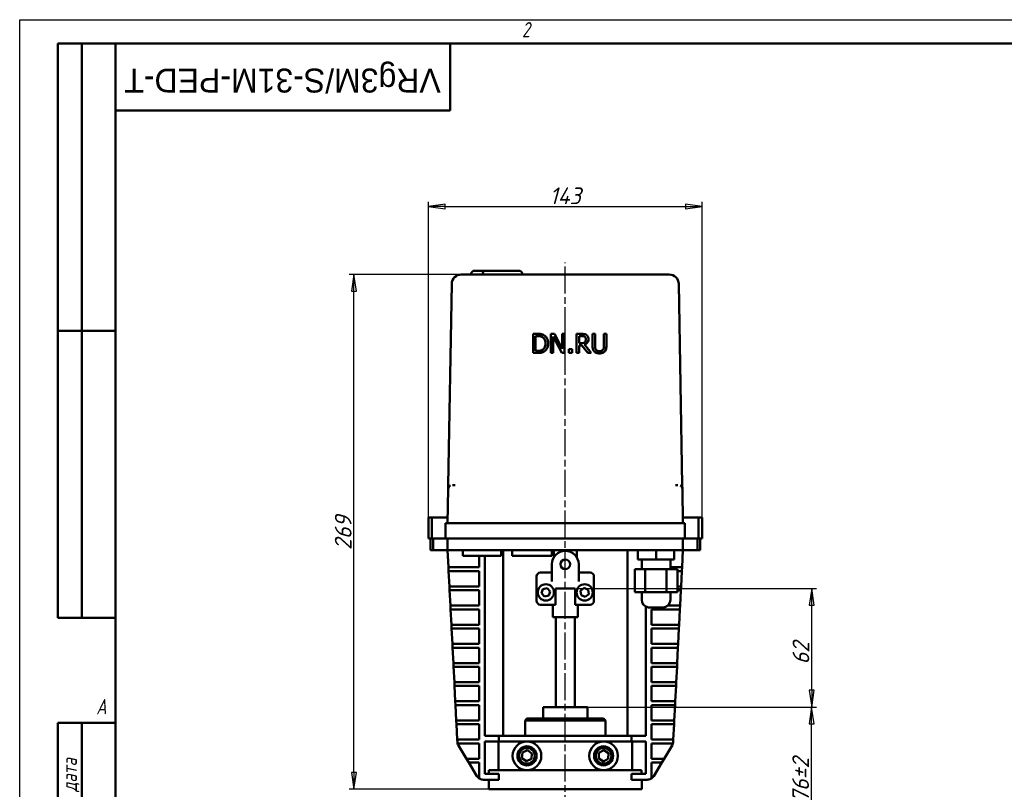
# Model space of a CAD drawing. Header units: millimetres. Extents: x 0 to 1050, y 0 to 742.
# Tile 2 of 3: x 0 to 514, y 340 to 742. Entities that reach past the tile are written whole.
import ezdxf
from ezdxf.enums import TextEntityAlignment as Align

# ---------------------------------------------------------------- set-up
doc = ezdxf.new("R2018")
doc.units = ezdxf.units.MM
doc.header["$LTSCALE"] = 2.5
doc.linetypes.add('CHAIN', pattern=[0.7087, 0.4724, -0.0591, 0.1181, -0.0591])
for name, color, linetype, lineweight in [('Видимый контур (ГОСТ)', 7, 'Continuous', 50), ('Кромка (ГОСТ)', 7, 'Continuous', 50), ('Линия резьбы (ГОСТ)', 7, 'Continuous', 25), ('Обозначение (ГОСТ)', 7, 'Continuous', 25), ('Осевая линия (ГОСТ)', 7, 'Continuous', 25), ('Размер (ГОСТ)', 7, 'Continuous', 25), ('Эскизная геометрия (ГОСТ)', 7, 'Continuous', 50)]:
    doc.layers.add(name, color=color, linetype=linetype, lineweight=lineweight)
doc.styles.add('Альтернативный текст (ГОСТ)', font='arial.ttf', dxfattribs={"width": 0.8})
doc.styles.add('Обычный текст (ГОСТ)', font='GOST Common Italic.ttf')
doc.styles.add('Стиль текста110', font='GOST Common Italic.ttf', dxfattribs={"width": 0.8})
doc.styles.add('Стиль текста112', font='GOST Common Italic.ttf', dxfattribs={"width": 0.8})
doc.dimstyles.new('Обычный (ГОСТ)', dxfattribs={"dimscale": 2.5, "dimtxt": 3.5, "dimasz": 3.5, "dimexe": 1, "dimexo": 0, "dimgap": 0.5, "dimtad": 1, "dimtxsty": 'Обычный текст (ГОСТ)', "dimblk": 'Filled-1', "dimcen": 0.09, "dimdle": 15, "dimclrd": 256, "dimclre": 256, "dimclrt": 256, "dimazin": 2, "dimtfac": 0.714286, "dimtdec": 3, "dimtmove": 0, "dimatfit": 3, "dimfxl": 1, "dimtolj": 1, "dimlwd": 25, "dimlwe": 25, "dimarcsym": 0})

# ---------------------------------------------------------------- blocks, each defined once
blk = doc.blocks.new('Рамки ГОСТ - Рамка')
at = {"layer": 'Кромка (ГОСТ)', "lineweight": 25}
for p, q in [((0, 0), (0, 297)), ((0, 297), (420, 297))]:
    blk.add_line(p, q, dxfattribs=at)
at = {"layer": 'Кромка (ГОСТ)'}
for p, q in [((415, 292), (20, 292)), ((20, 292), (20, 5))]:
    blk.add_line(p, q, dxfattribs=at)
at = {"layer": 'Кромка (ГОСТ)', "char_height": 3.17, "attachment_point": 1, "style": 'Альтернативный текст (ГОСТ)'}
for s, insert, width in [('\\fGOST Common|b0|i1;{\\H3.1700;2}', (105, 296.5), 5.2328), ('\\fGOST Common|b0|i1;{\\H3.1700;A}', (16, 155), 5.1335)]:
    blk.add_mtext(s, dxfattribs=dict(at, insert=insert, width=width))
blk = doc.blocks.new('ГОСТ - Доп. графы 1')
at = {"layer": 'Эскизная геометрия (ГОСТ)'}
for p, q in [((-12, 0), (-12, 145)), ((-12, 145), (0, 145)), ((-7, 145), (-7, 0)), ((-12, 110), (-7, 110)), ((-7, 110), (0, 110)), ((-12, 85), (-7, 85)), ((-7, 85), (0, 85)), ((-12, 60), (-7, 60)), ((-7, 60), (0, 60)), ((-12, 25), (-7, 25)), ((-7, 25), (0, 25)), ((0, 0), (-12, 0))]:
    blk.add_line(p, q, dxfattribs=at)
at = {"layer": 'Обозначение (ГОСТ)', "char_height": 3.17, "attachment_point": 5, "rotation": 90, "style": 'Альтернативный текст (ГОСТ)'}
for s, insert, width in [('\\fGOST Common|b0|i1;{\\H3.1700;Подп. и дата}', (-9.37, 127.41), 34.7679), ('\\fGOST Common|b0|i1;{\\H3.1700;Подп. и дата}', (-9.5, 42.47), 35.1486), ('\\fGOST Common|b0|i1;{\\H3.1700;Инв. № подл.}', (-9.5, 12.41), 24.9618)]:
    blk.add_mtext(s, dxfattribs=dict(at, insert=insert, width=width))
at = {"layer": 'Обозначение (ГОСТ)', "style": 'Стиль текста112'}
for tag, p in [('Подп._и_дата_2', (-3.53, 127.51)), ('Инв._номер_дубликата', (-3.41, 97.47)), ('Взамен_инв._номера', (-3.46, 72.53)), ('Подп._и_дата_1', (-3.42, 42.35)), ('ИНВЕНТАРНЫЙ_НОМЕР', (-3.33, 12.68))]:
    blk.add_attdef(tag, text='', height=3.17, rotation=90, dxfattribs=at).set_placement(p, align=Align.MIDDLE_CENTER)
blk = doc.blocks.new('ГОСТ - Доп. графы 2')
at = {"layer": 'Эскизная геометрия (ГОСТ)'}
for p, q in [((-12, 0), (-12, 120)), ((-12, 120), (0, 120)), ((-7, 0), (-7, 120)), ((-12, 60), (0, 60)), ((0, 0), (-12, 0))]:
    blk.add_line(p, q, dxfattribs=at)
at = {"layer": 'Обозначение (ГОСТ)', "style": 'Стиль текста112'}
for tag, p in [('Первичная_применяемость', (-3.65, 90.03)), ('Справочный_номер', (-3.55, 30.02))]:
    blk.add_attdef(tag, text='', height=3.17, rotation=90, dxfattribs=at).set_placement(p, align=Align.MIDDLE_CENTER)
blk = doc.blocks.new('ГОСТ - Доп. графы 3')
at = {"layer": 'Эскизная геометрия (ГОСТ)'}
for p, q in [((0, 0), (70, 0)), ((70, 0), (70, -14)), ((70, -14), (0, -14))]:
    blk.add_line(p, q, dxfattribs=at)
at = {"layer": 'Обозначение (ГОСТ)', "style": 'Стиль текста110'}
blk.add_attdef('ОБОЗНАЧЕНИЕ', text='', height=5, rotation=180, dxfattribs=at).set_placement((34.94, -6.97), align=Align.MIDDLE_CENTER)
blk = doc.blocks.new('Filled-1')
at = {"color": 0}
for p, q in [((0, 0), (-1, 0.143)), ((-1, 0.143), (-1, -0.143)), ((-1, 0), (0, 0)), ((-1, -0.143), (0, 0))]:
    blk.add_line(p, q, dxfattribs=at)
at = {"color": 0, "flags": 128}
blk.add_lwpolyline([(-1, -0.143), (0, 0), (-1, 0.143), (-1, -0.143)], dxfattribs=at)
at = {"color": 0}
blk.add_solid([(-1, -0.143), (0, 0), (-1, 0.143), (-1, -0.143)], dxfattribs=at)
blk = doc.blocks.new('*D13')
at = {"layer": 'Defpoints', "color": 0, "linetype": 'Continuous', "transparency": 16777216}
for p in [(295.71, 383.35), (413.82, 383.35), (343.84, 307.35)]:
    blk.add_point(p, dxfattribs=at)
at = {"layer": 'Размер (ГОСТ)', "linetype": 'Continuous', "lineweight": 25, "transparency": 16777216}
for p, q in [((295.71, 383.35), (416.32, 383.35)), ((413.82, 316.1), (413.82, 374.6)), ((343.84, 307.35), (416.32, 307.35))]:
    blk.add_line(p, q, dxfattribs=at)
at = {"layer": 'Размер (ГОСТ)', "linetype": 'Continuous', "lineweight": 25, "transparency": 16777216, "xscale": 8.75, "yscale": 8.75, "zscale": 8.75}
for p, rotation in [((413.82, 383.35), 90), ((413.82, 307.35), 270)]:
    blk.add_blockref('Filled-1', p, dxfattribs=dict(at, rotation=rotation))
at = {"layer": 'Размер (ГОСТ)', "linetype": 'Continuous', "lineweight": 25, "transparency": 16777216, "insert": (403.71, 333.62), "char_height": 8.75, "attachment_point": 1, "rotation": 90, "style": 'Обычный текст (ГОСТ)'}
blk.add_mtext('\\A1;\\fGOST Common|b0|i1;{\\H8.7500;76±2}', dxfattribs=at)
blk = doc.blocks.new('*D14')
at = {"layer": 'Defpoints', "color": 0, "linetype": 'Continuous', "transparency": 16777216}
for p in [(291.59, 445.35), (413.85, 445.35), (295.71, 383.35)]:
    blk.add_point(p, dxfattribs=at)
at = {"layer": 'Размер (ГОСТ)', "linetype": 'Continuous', "lineweight": 25, "transparency": 16777216}
for p, q in [((291.59, 445.35), (416.35, 445.35)), ((413.85, 392.1), (413.85, 436.6)), ((295.71, 383.35), (416.35, 383.35))]:
    blk.add_line(p, q, dxfattribs=at)
at = {"layer": 'Размер (ГОСТ)', "linetype": 'Continuous', "lineweight": 25, "transparency": 16777216, "xscale": 8.75, "yscale": 8.75, "zscale": 8.75}
for p, rotation in [((413.85, 445.35), 90), ((413.85, 383.35), 270)]:
    blk.add_blockref('Filled-1', p, dxfattribs=dict(at, rotation=rotation))
at = {"layer": 'Размер (ГОСТ)', "linetype": 'Continuous', "lineweight": 25, "transparency": 16777216, "insert": (403.85, 405.61), "char_height": 8.75, "attachment_point": 1, "rotation": 90, "style": 'Обычный текст (ГОСТ)'}
blk.add_mtext('\\A1;62', dxfattribs=at)
blk = doc.blocks.new('*D15')
at = {"layer": 'Defpoints', "color": 0, "linetype": 'Continuous', "transparency": 16777216}
for p in [(356.59, 644.85), (213.59, 482.35), (356.59, 482.35)]:
    blk.add_point(p, dxfattribs=at)
at = {"layer": 'Размер (ГОСТ)', "linetype": 'Continuous', "lineweight": 25, "transparency": 16777216}
for p, q in [((213.59, 482.35), (213.59, 647.35)), ((222.34, 644.85), (347.84, 644.85)), ((356.59, 482.35), (356.59, 647.35))]:
    blk.add_line(p, q, dxfattribs=at)
at = {"layer": 'Размер (ГОСТ)', "linetype": 'Continuous', "lineweight": 25, "transparency": 16777216, "xscale": 8.75, "yscale": 8.75, "zscale": 8.75, "rotation": 180}
blk.add_blockref('Filled-1', (213.59, 644.85), dxfattribs=at)
at = {"layer": 'Размер (ГОСТ)', "linetype": 'Continuous', "lineweight": 25, "transparency": 16777216, "xscale": 8.75, "yscale": 8.75, "zscale": 8.75}
blk.add_blockref('Filled-1', (356.59, 644.85), dxfattribs=at)
at = {"layer": 'Размер (ГОСТ)', "linetype": 'Continuous', "lineweight": 25, "transparency": 16777216, "insert": (276.91, 654.85), "char_height": 8.75, "attachment_point": 1, "style": 'Обычный текст (ГОСТ)'}
blk.add_mtext('\\A1;143', dxfattribs=at)
blk = doc.blocks.new('*D16')
at = {"layer": 'Defpoints', "color": 0, "linetype": 'Continuous', "transparency": 16777216}
for p in [(174.66, 609.35), (237.16, 609.35), (245.09, 340.35)]:
    blk.add_point(p, dxfattribs=at)
at = {"layer": 'Размер (ГОСТ)', "linetype": 'Continuous', "lineweight": 25, "transparency": 16777216}
for p, q in [((237.16, 609.35), (172.16, 609.35)), ((174.66, 349.1), (174.66, 600.6)), ((245.09, 340.35), (172.16, 340.35))]:
    blk.add_line(p, q, dxfattribs=at)
at = {"layer": 'Размер (ГОСТ)', "linetype": 'Continuous', "lineweight": 25, "transparency": 16777216, "xscale": 8.75, "yscale": 8.75, "zscale": 8.75}
for p, rotation in [((174.66, 609.35), 90), ((174.66, 340.35), 270)]:
    blk.add_blockref('Filled-1', p, dxfattribs=dict(at, rotation=rotation))
at = {"layer": 'Размер (ГОСТ)', "linetype": 'Continuous', "lineweight": 25, "transparency": 16777216, "insert": (164.66, 465.41), "char_height": 8.75, "attachment_point": 1, "rotation": 90, "style": 'Обычный текст (ГОСТ)'}
blk.add_mtext('\\A1;269', dxfattribs=at)

msp = doc.modelspace()

# ---------------------------------------------------------------- linework, layer by layer
at = {"layer": 'Видимый контур (ГОСТ)'}
for p, q in [((237.165, 609.35), (230.771, 609.35)), ((333.012, 609.35), (237.165, 609.35)), ((237.803, 611.35), (238.803, 611.35)), ((243.183, 611.35), (238.803, 611.35)), ((243.183, 611.35), (250.179, 611.35)), ((253.301, 611.35), (250.179, 611.35)), ((259.729, 611.35), (253.301, 611.35)), ((259.729, 611.35), (260.729, 611.35)), ((339.406, 609.35), (333.012, 609.35)), ((225.772, 604.438), (223.938, 499.35)), ((346.239, 499.35), (344.405, 604.438)), ((270.537, 578.351), (268.26, 578.351)), ((268.26, 578.351), (268.26, 568.353)), ((269.589, 577.201), (270.602, 577.201)), ((269.589, 569.503), (269.589, 577.201)), ((270.602, 577.192), (269.589, 577.192)), ((279.475, 578.351), (277.587, 578.351)), ((277.587, 578.351), (277.587, 568.353)), ((278.827, 576.974), (283.252, 568.353)), ((278.827, 568.353), (278.827, 576.974)), ((283.252, 568.344), (278.827, 576.965)), ((283.503, 570.435), (279.475, 578.351)), ((284.743, 578.351), (283.503, 578.351)), ((283.503, 578.351), (283.503, 570.435)), ((284.743, 568.353), (284.743, 578.351)), ((293.511, 578.351), (290.934, 578.351)), ((290.934, 578.351), (290.934, 568.353)), ((292.263, 573.441), (292.263, 577.201)), ((292.263, 577.201), (293.584, 577.201)), ((293.584, 577.192), (292.263, 577.192)), ((300.675, 578.351), (299.346, 578.351)), ((299.346, 578.351), (299.346, 572.112)), ((300.675, 572.112), (300.675, 578.351)), ((306.582, 578.351), (305.253, 578.351)), ((305.253, 578.351), (305.253, 572.08)), ((306.582, 572.112), (306.582, 578.351)), ((276.145, 573.335), (276.145, 573.344)), ((293.43, 573.441), (292.263, 573.441)), ((292.263, 568.353), (292.263, 572.331)), ((292.263, 572.331), (293.786, 572.331)), ((293.786, 572.322), (292.263, 572.322)), ((293.786, 572.331), (296.947, 568.353)), ((293.786, 572.322), (293.786, 572.331)), ((296.947, 568.344), (293.786, 572.322)), ((298.673, 568.353), (295.115, 572.704)), ((297.19, 575.628), (297.19, 575.637)), ((299.346, 572.104), (299.346, 572.112)), ((306.582, 572.104), (306.582, 572.112)), ((268.26, 568.344), (268.26, 568.353)), ((268.26, 568.353), (270.561, 568.353)), ((270.561, 568.344), (268.26, 568.344)), ((270.602, 569.503), (269.589, 569.503)), ((274.103, 569.146), (274.103, 569.155)), ((277.587, 568.353), (278.827, 568.353)), ((277.587, 568.344), (277.587, 568.353)), ((278.827, 568.344), (277.587, 568.344)), ((278.827, 568.344), (278.827, 568.353)), ((283.252, 568.353), (284.743, 568.353)), ((283.252, 568.344), (283.252, 568.353)), ((284.743, 568.344), (283.252, 568.344)), ((284.743, 568.344), (284.743, 568.353)), ((288.632, 570.265), (287.028, 570.265)), ((287.028, 570.265), (287.028, 568.353)), ((287.028, 568.344), (287.028, 568.353)), ((287.028, 568.353), (288.632, 568.353)), ((288.632, 568.344), (287.028, 568.344)), ((288.632, 568.353), (288.632, 570.265)), ((288.632, 568.344), (288.632, 568.353)), ((290.934, 568.353), (292.263, 568.353)), ((290.934, 568.344), (290.934, 568.353)), ((292.263, 568.344), (290.934, 568.344)), ((292.263, 568.344), (292.263, 568.353)), ((296.947, 568.353), (298.673, 568.353)), ((296.947, 568.344), (296.947, 568.353)), ((298.673, 568.344), (296.947, 568.344)), ((298.673, 568.344), (298.673, 568.353)), ((223.903, 497.385), (223.938, 499.35)), ((226.211, 499.35), (227.578, 499.35)), ((342.599, 499.35), (343.966, 499.35)), ((346.239, 499.35), (346.274, 497.385)), ((223.903, 497.385), (223.588, 479.35)), ((346.588, 479.35), (346.274, 497.385)), ((213.588, 471.35), (213.588, 482.35)), ((215.387, 482.35), (213.588, 482.35)), ((215.387, 471.35), (215.387, 482.35)), ((215.387, 482.35), (223.641, 482.35)), ((222.588, 479.35), (227.588, 479.35)), ((222.588, 479.35), (222.588, 471.35)), ((227.588, 479.35), (342.588, 479.35)), ((342.588, 479.35), (347.588, 479.35)), ((346.536, 482.35), (354.789, 482.35)), ((347.588, 471.35), (347.588, 479.35)), ((354.789, 471.35), (354.789, 482.35)), ((356.588, 482.35), (354.789, 482.35)), ((356.588, 471.35), (356.588, 482.35)), ((215.387, 471.35), (213.588, 471.35)), ((214.588, 471.35), (214.588, 465.35)), ((215.387, 471.35), (222.588, 471.35)), ((216.039, 471.35), (216.039, 465.35)), ((227.588, 471.35), (222.588, 471.35)), ((223.588, 471.35), (223.588, 465.35)), ((227.588, 471.35), (342.588, 471.35)), ((347.588, 471.35), (342.588, 471.35)), ((346.588, 465.35), (346.588, 471.35)), ((347.588, 471.35), (354.789, 471.35)), ((354.137, 471.35), (354.137, 465.35)), ((356.588, 471.35), (354.789, 471.35)), ((355.588, 471.35), (355.588, 465.35)), ((214.588, 465.35), (216.039, 465.35)), ((223.588, 465.35), (216.039, 465.35)), ((223.588, 465.35), (224.049, 456.35)), ((228.588, 465.35), (223.588, 465.35)), ((341.588, 465.35), (228.588, 465.35)), ((231.631, 465.35), (231.631, 462.35)), ((251.631, 465.35), (251.631, 462.35)), ((252.588, 465.35), (252.588, 368.35)), ((257.346, 465.35), (257.346, 462.35)), ((278.058, 465.35), (278.058, 462.35)), ((279.088, 461.521), (279.088, 465.35)), ((291.088, 461.521), (291.088, 465.35)), ((317.588, 465.35), (317.588, 368.35)), ((322.99, 465.35), (322.99, 460.35)), ((323.079, 465.35), (323.079, 460.35)), ((332.604, 465.35), (332.604, 460.35)), ((346.588, 465.35), (341.588, 465.35)), ((342.04, 465.35), (342.04, 460.35)), ((346.128, 456.35), (346.588, 465.35)), ((354.137, 465.35), (346.588, 465.35)), ((354.137, 465.35), (355.588, 465.35)), ((231.631, 462.35), (251.631, 462.35)), ((240.057, 462.35), (240.057, 456.35)), ((243.057, 462.35), (243.057, 368.35)), ((278.058, 462.35), (257.346, 462.35)), ((278.088, 452.624), (278.088, 457.916)), ((292.088, 457.916), (292.088, 452.624)), ((323.079, 460.35), (322.99, 460.35)), ((332.604, 460.35), (323.079, 460.35)), ((325.015, 460.35), (325.015, 455.35)), ((342.04, 460.35), (332.604, 460.35)), ((340.015, 460.35), (340.015, 455.35)), ((224.049, 456.35), (228.054, 456.35)), ((224.049, 456.35), (224.151, 454.35)), ((228.156, 454.35), (224.151, 454.35)), ((224.151, 454.35), (224.56, 446.35)), ((228.054, 456.35), (240.057, 456.35)), ((240.057, 454.35), (228.156, 454.35)), ((240.057, 454.35), (240.057, 446.35)), ((278.088, 453.58), (272.088, 453.58)), ((298.088, 453.58), (292.088, 453.58)), ((326.9, 455.35), (321.365, 455.35)), ((321.365, 455.35), (321.365, 443.35)), ((338.051, 455.35), (326.9, 455.35)), ((326.9, 455.35), (326.9, 443.35)), ((343.666, 455.35), (338.051, 455.35)), ((338.051, 455.35), (338.051, 443.35)), ((342.123, 456.35), (340.015, 456.35)), ((342.123, 456.35), (346.128, 456.35)), ((343.666, 455.35), (343.666, 443.35)), ((346.026, 454.35), (343.666, 454.35)), ((345.617, 446.35), (346.026, 454.35)), ((346.026, 454.35), (346.128, 456.35)), ((270.088, 451.58), (270.088, 438.83)), ((278.088, 450.77), (278.088, 452.624)), ((278.088, 450.77), (278.088, 448.916)), ((292.088, 452.624), (292.088, 450.77)), ((292.088, 448.916), (292.088, 450.77)), ((300.088, 438.83), (300.088, 451.58)), ((224.56, 446.35), (224.662, 444.35)), ((224.56, 446.35), (228.565, 446.35)), ((228.668, 444.35), (224.662, 444.35)), ((224.662, 444.35), (225.071, 436.35)), ((228.565, 446.35), (240.057, 446.35)), ((240.057, 444.35), (228.668, 444.35)), ((240.057, 444.35), (240.057, 436.35)), ((272.685, 442.776), (273.399, 444.972)), ((274.229, 441.059), (272.685, 442.776)), ((273.399, 444.972), (275.658, 445.451)), ((275.658, 445.451), (277.203, 443.735)), ((277.203, 443.735), (276.488, 441.538)), ((279.965, 445.35), (279.965, 436.83)), ((290.212, 445.35), (279.965, 445.35)), ((290.212, 436.83), (290.212, 445.35)), ((293.099, 444.139), (294.931, 445.545)), ((293.401, 441.849), (293.099, 444.139)), ((294.931, 445.545), (297.065, 444.661)), ((297.065, 444.661), (297.367, 442.372)), ((326.9, 443.35), (321.365, 443.35)), ((325.015, 443.35), (325.015, 439.319)), ((338.051, 443.35), (326.9, 443.35)), ((343.666, 443.35), (338.051, 443.35)), ((340.015, 443.35), (340.015, 439.319)), ((343.666, 446.35), (345.617, 446.35)), ((345.515, 444.35), (343.666, 444.35)), ((345.105, 436.35), (345.515, 444.35)), ((345.515, 444.35), (345.617, 446.35)), ((276.488, 441.538), (274.229, 441.059)), ((295.535, 440.966), (293.401, 441.849)), ((297.367, 442.372), (295.535, 440.966)), ((225.071, 436.35), (225.174, 434.35)), ((225.071, 436.35), (229.077, 436.35)), ((229.179, 434.35), (225.174, 434.35)), ((225.174, 434.35), (225.583, 426.35)), ((229.077, 436.35), (240.057, 436.35)), ((240.057, 434.35), (229.179, 434.35)), ((240.057, 434.35), (240.057, 426.35)), ((272.088, 436.83), (279.965, 436.83)), ((278.588, 430.35), (278.588, 436.83)), ((290.212, 436.83), (298.088, 436.83)), ((291.588, 430.35), (291.588, 436.83)), ((327.12, 435.796), (327.12, 368.35)), ((336.515, 435.35), (328.515, 435.35)), ((330.12, 434.35), (330.12, 426.35)), ((330.12, 434.35), (340.998, 434.35)), ((341.1, 436.35), (338.696, 436.35)), ((345.003, 434.35), (340.998, 434.35)), ((341.1, 436.35), (345.105, 436.35)), ((344.594, 426.35), (345.003, 434.35)), ((345.003, 434.35), (345.105, 436.35)), ((291.588, 430.35), (278.588, 430.35)), ((280.088, 383.35), (280.088, 430.35)), ((290.088, 383.35), (290.088, 430.35)), ((225.583, 426.35), (225.685, 424.35)), ((225.583, 426.35), (229.588, 426.35)), ((229.69, 424.35), (225.685, 424.35)), ((225.685, 424.35), (226.094, 416.35)), ((229.588, 426.35), (240.057, 426.35)), ((240.057, 424.35), (229.69, 424.35)), ((240.057, 424.35), (240.057, 416.35)), ((340.589, 426.35), (330.12, 426.35)), ((330.12, 424.35), (330.12, 416.35)), ((330.12, 424.35), (340.486, 424.35)), ((344.492, 424.35), (340.486, 424.35)), ((340.589, 426.35), (344.594, 426.35)), ((344.083, 416.35), (344.492, 424.35)), ((344.492, 424.35), (344.594, 426.35)), ((226.094, 416.35), (226.197, 414.35)), ((226.094, 416.35), (230.099, 416.35)), ((230.202, 414.35), (226.197, 414.35)), ((226.197, 414.35), (226.606, 406.35)), ((230.099, 416.35), (240.057, 416.35)), ((240.057, 414.35), (230.202, 414.35)), ((240.057, 414.35), (240.057, 406.35)), ((340.077, 416.35), (330.12, 416.35)), ((330.12, 414.35), (330.12, 406.35)), ((330.12, 414.35), (339.975, 414.35)), ((343.98, 414.35), (339.975, 414.35)), ((340.077, 416.35), (344.083, 416.35)), ((343.571, 406.35), (343.98, 414.35)), ((343.98, 414.35), (344.083, 416.35)), ((226.606, 406.35), (226.708, 404.35)), ((226.606, 406.35), (230.611, 406.35)), ((230.713, 404.35), (226.708, 404.35)), ((226.708, 404.35), (227.117, 396.35)), ((230.611, 406.35), (240.057, 406.35)), ((240.057, 404.35), (230.713, 404.35)), ((240.057, 404.35), (240.057, 396.35)), ((339.566, 406.35), (330.12, 406.35)), ((330.12, 404.35), (330.12, 396.35)), ((330.12, 404.35), (339.464, 404.35)), ((343.469, 404.35), (339.464, 404.35)), ((339.566, 406.35), (343.571, 406.35)), ((343.06, 396.35), (343.469, 404.35)), ((343.469, 404.35), (343.571, 406.35)), ((227.117, 396.35), (227.219, 394.35)), ((227.117, 396.35), (231.122, 396.35)), ((231.122, 396.35), (240.057, 396.35)), ((339.055, 396.35), (330.12, 396.35)), ((339.055, 396.35), (343.06, 396.35)), ((342.958, 394.35), (343.06, 396.35)), ((231.225, 394.35), (227.219, 394.35)), ((227.219, 394.35), (227.628, 386.35)), ((240.057, 394.35), (231.225, 394.35)), ((240.057, 394.35), (240.057, 386.35)), ((330.12, 394.35), (330.12, 386.35)), ((330.12, 394.35), (338.952, 394.35)), ((342.958, 394.35), (338.952, 394.35)), ((342.548, 386.35), (342.958, 394.35)), ((227.628, 386.35), (227.731, 384.35)), ((227.628, 386.35), (231.634, 386.35)), ((231.634, 386.35), (240.057, 386.35)), ((338.543, 386.35), (330.12, 386.35)), ((338.543, 386.35), (342.548, 386.35)), ((342.446, 384.35), (342.548, 386.35)), ((231.736, 384.35), (227.731, 384.35)), ((227.731, 384.35), (228.14, 376.35)), ((240.057, 384.35), (231.736, 384.35)), ((240.057, 384.35), (240.057, 376.35)), ((273.463, 383.35), (274.463, 383.35)), ((273.463, 383.35), (273.463, 377.35)), ((274.463, 383.35), (284.088, 383.35)), ((284.088, 383.35), (286.088, 383.35)), ((286.088, 383.35), (295.714, 383.35)), ((295.714, 383.35), (296.714, 383.35)), ((296.714, 377.35), (296.714, 383.35)), ((330.12, 384.35), (330.12, 376.35)), ((330.12, 384.35), (338.441, 384.35)), ((342.446, 384.35), (338.441, 384.35)), ((342.037, 376.35), (342.446, 384.35)), ((228.14, 376.35), (228.242, 374.35)), ((228.14, 376.35), (232.145, 376.35)), ((232.145, 376.35), (240.057, 376.35)), ((265.088, 377.35), (264.088, 376.35)), ((306.088, 376.35), (264.088, 376.35)), ((264.088, 368.35), (264.088, 376.35)), ((265.088, 377.35), (305.088, 377.35)), ((305.088, 377.35), (306.088, 376.35)), ((306.088, 368.35), (306.088, 376.35)), ((338.032, 376.35), (330.12, 376.35)), ((338.032, 376.35), (342.037, 376.35)), ((341.935, 374.35), (342.037, 376.35)), ((232.247, 374.35), (228.242, 374.35)), ((228.242, 374.35), (228.651, 366.35)), ((240.057, 374.35), (232.247, 374.35)), ((240.057, 374.35), (240.057, 366.35)), ((330.12, 374.35), (330.12, 366.35)), ((330.12, 374.35), (337.93, 374.35)), ((341.935, 374.35), (337.93, 374.35)), ((341.526, 366.35), (341.935, 374.35)), ((228.651, 366.35), (232.656, 366.35)), ((228.651, 366.35), (228.712, 365.153)), ((232.656, 366.35), (240.057, 366.35)), ((243.057, 368.35), (250.447, 368.35)), ((243.057, 365.35), (243.057, 348.35)), ((243.057, 365.35), (250.447, 365.35)), ((250.217, 350.35), (250.217, 365.35)), ((250.447, 365.35), (250.447, 368.35)), ((319.729, 368.35), (250.447, 368.35)), ((265.068, 365.35), (250.447, 365.35)), ((305.109, 365.35), (265.068, 365.35)), ((319.729, 365.35), (305.109, 365.35)), ((319.729, 368.35), (327.12, 368.35)), ((319.729, 365.35), (319.729, 368.35)), ((319.729, 365.35), (327.12, 365.35)), ((319.96, 365.35), (319.96, 350.35)), ((327.12, 365.35), (327.12, 348.35)), ((337.52, 366.35), (330.12, 366.35)), ((337.52, 366.35), (341.526, 366.35)), ((341.464, 365.153), (341.526, 366.35)), ((232.759, 364.35), (228.836, 364.35)), ((229.278, 363.298), (233.45, 356.35)), ((240.057, 364.35), (232.759, 364.35)), ((240.057, 364.35), (240.057, 356.35)), ((262.704, 359.506), (265.32, 360.726)), ((265.32, 360.726), (267.685, 359.07)), ((302.65, 359.362), (305.188, 360.736)), ((305.188, 360.736), (307.648, 359.224)), ((330.12, 364.35), (330.12, 356.35)), ((330.12, 364.35), (337.418, 364.35)), ((336.726, 356.35), (340.899, 363.298)), ((341.341, 364.35), (337.418, 364.35)), ((233.45, 356.35), (234.652, 354.35)), ((233.45, 356.35), (238.116, 356.35)), ((238.116, 356.35), (240.057, 356.35)), ((262.452, 356.631), (262.704, 359.506)), ((264.816, 354.975), (262.452, 356.631)), ((267.433, 356.194), (264.816, 354.975)), ((267.685, 359.07), (267.433, 356.194)), ((302.57, 356.477), (302.65, 359.362)), ((305.029, 354.965), (302.57, 356.477)), ((307.568, 356.339), (305.029, 354.965)), ((307.648, 359.224), (307.568, 356.339)), ((332.06, 356.35), (330.12, 356.35)), ((332.06, 356.35), (336.726, 356.35)), ((335.525, 354.35), (336.726, 356.35)), ((239.317, 354.35), (234.652, 354.35)), ((234.652, 354.35), (238.891, 347.291)), ((240.057, 354.35), (239.317, 354.35)), ((240.057, 354.35), (240.057, 346.053)), ((265.068, 350.35), (245.201, 350.35)), ((245.201, 348.35), (245.201, 350.35)), ((305.109, 350.35), (265.068, 350.35)), ((324.976, 350.35), (305.109, 350.35)), ((324.976, 350.35), (324.976, 348.35)), ((330.12, 354.35), (330.12, 346.053)), ((330.12, 354.35), (330.859, 354.35)), ((335.525, 354.35), (330.859, 354.35)), ((331.286, 347.291), (335.525, 354.35)), ((250.447, 345.35), (242.32, 345.35)), ((243.057, 348.35), (250.447, 348.35)), ((245.088, 345.35), (245.088, 340.35)), ((250.447, 348.35), (250.447, 345.35)), ((319.729, 345.35), (319.729, 348.35)), ((319.729, 348.35), (327.12, 348.35)), ((327.857, 345.35), (319.729, 345.35)), ((325.088, 345.35), (325.088, 340.35)), ((245.088, 340.35), (325.088, 340.35))]:
    msp.add_line(p, q, dxfattribs=at)
for centre, radius in [((285.088, 457.916), 2.5), ((274.944, 443.255), 4.25), ((295.233, 443.255), 4.25), ((265.068, 357.85), 7.5), ((305.109, 357.85), 7.5), ((265.068, 357.85), 5), ((265.068, 357.85), 4.08), ((305.109, 357.85), 5), ((305.109, 357.85), 4.08)]:
    msp.add_circle(centre, radius, dxfattribs=at)
for centre, radius, start, end in [((230.771, 604.35), 5, 90, 179), ((237.803, 609.35), 2, 90, 180), ((260.729, 609.35), 2, 0, 90), ((339.406, 604.35), 5, 1, 90), ((225.903, 497.35), 2, 115.74916, 179), ((344.274, 497.35), 2, 1, 64.25084), ((285.088, 457.916), 7, 0, 180), ((272.088, 451.58), 2, 90, 180), ((298.088, 451.58), 2, 0, 90), ((272.088, 438.83), 2, 180, 270), ((298.088, 438.83), 2, 270, 0), ((329.015, 439.319), 4, 180, 262.81924), ((336.015, 439.319), 4, 277.18076, 0), ((232.707, 365.358), 4, 182.92751, 194.58194), ((232.707, 365.358), 4, 194.58194, 210.98687), ((337.47, 365.358), 4, 329.01313, 345.41806), ((337.47, 365.358), 4, 345.41806, 357.07249), ((242.32, 349.35), 4, 210.98687, 235.53352), ((242.32, 349.35), 4, 235.53352, 270), ((327.857, 349.35), 4, 270, 304.46648), ((327.857, 349.35), 4, 304.46648, 329.01313)]:
    msp.add_arc(centre, radius, start, end, dxfattribs=at)
for points, degree, knots in [([(243.183, 611.35), (243.182, 611.35), (243.18, 611.35), (243.049, 611.35), (242.924, 611.328), (242.672, 611.234), (242.546, 611.154), (242.309, 610.925), (242.201, 610.771), (242.032, 610.415), (241.968, 610.22), (241.882, 609.797), (241.86, 609.576), (241.86, 609.35)], 3, [-0.34716624, -0.34716624, -0.34716624, -0.34716624, -0.34627946, -0.34627946, -0.28351182, -0.28351182, -0.21244805, -0.21244805, -0.13662184, -0.13662184, -0.06752464, -0.06752464, 0, 0, 0, 0]), ([(274.119, 577.557), (273.704, 577.83), (273.229, 578.015), (272.495, 578.207), (271.883, 578.351), (270.537, 578.351)], 3, [-1.166779, -1.166779, -1.166779, -1.166779, -0.4038082, -0.4038082, 0, 0, 0, 0]), ([(270.602, 577.201), (271.4, 577.201), (271.858, 577.117), (272.508, 576.964), (272.887, 576.812), (273.244, 576.601)], 3, [-0.20022346, -0.20022346, -0.20022346, -0.20022346, -0.12414037, -0.12414037, 0, 0, 0, 0]), ([(273.244, 576.601), (273.514, 576.435), (273.753, 576.233), (274.164, 575.743), (274.325, 575.466), (274.678, 574.6), (274.759, 573.972), (274.759, 573.36)], 3, [-0.37495521, -0.37495521, -0.37495521, -0.37495521, -0.28011976, -0.28011976, -0.18367817, -0.18367817, 0, 0, 0, 0]), ([(274.759, 573.36), (274.757, 574.505), (273.997, 576.131), (273.244, 576.592)], 2, [0.0037943, 0.0037943, 0.0037943, 1, 2, 2, 2]), ([(276.145, 573.344), (276.145, 573.903), (276.086, 574.466), (275.773, 575.612), (275.536, 576.041), (275.005, 576.837), (274.602, 577.237), (274.119, 577.557)], 3, [-0.38782327, -0.38782327, -0.38782327, -0.38782327, -0.28707726, -0.28707726, -0.17385028, -0.17385028, 0, 0, 0, 0]), ([(296.056, 577.825), (295.885, 577.935), (295.705, 578.029), (295.332, 578.175), (295.144, 578.227), (294.475, 578.334), (293.991, 578.351), (293.511, 578.351)], 3, [-0.26418863, -0.26418863, -0.26418863, -0.26418863, -0.20318537, -0.20318537, -0.14414274, -0.14414274, 0, 0, 0, 0]), ([(293.584, 577.201), (293.808, 577.201), (294.221, 577.191), (294.782, 577.062), (294.987, 576.982), (295.172, 576.86)], 3, [-0.17270588, -0.17270588, -0.17270588, -0.17270588, -0.06637991, -0.06637991, 0, 0, 0, 0]), ([(295.172, 576.86), (295.285, 576.785), (295.386, 576.695), (295.572, 576.47), (295.633, 576.351), (295.768, 576.024), (295.804, 575.779), (295.804, 575.532)], 3, [-0.13391048, -0.13391048, -0.13391048, -0.13391048, -0.10614336, -0.10614336, -0.07407536, -0.07407536, 0, 0, 0, 0]), ([(295.804, 575.527), (295.804, 575.962), (295.496, 576.633), (295.172, 576.852)], 2, [0.0044286, 0.0044286, 0.0044286, 1, 2, 2, 2]), ([(297.19, 575.637), (297.19, 575.917), (297.161, 576.2), (297.032, 576.661), (296.945, 576.883), (296.584, 577.41), (296.341, 577.64), (296.056, 577.825)], 3, [-0.31719631, -0.31719631, -0.31719631, -0.31719631, -0.19160618, -0.19160618, -0.10211365, -0.10211365, 0, 0, 0, 0]), ([(274.759, 573.36), (274.759, 572.912), (274.72, 572.448), (274.542, 571.725), (274.418, 571.353), (273.96, 570.657), (273.689, 570.386), (273.365, 570.168)], 3, [-0.45249502, -0.45249502, -0.45249502, -0.45249502, -0.25012064, -0.25012064, -0.11711415, -0.11711415, 0, 0, 0, 0]), ([(274.103, 569.155), (274.464, 569.394), (274.778, 569.685), (275.354, 570.405), (275.583, 570.821), (276.024, 571.887), (276.145, 572.607), (276.145, 573.344)], 3, [-0.45731574, -0.45731574, -0.45731574, -0.45731574, -0.34626632, -0.34626632, -0.22101059, -0.22101059, 0, 0, 0, 0]), ([(295.237, 573.96), (295.133, 573.855), (295.016, 573.768), (294.699, 573.597), (294.532, 573.558), (294.128, 573.468), (293.773, 573.441), (293.43, 573.441)], 3, [-0.13871882, -0.13871882, -0.13871882, -0.13871882, -0.12407403, -0.12407403, -0.10301852, -0.10301852, 0, 0, 0, 0]), ([(295.115, 572.704), (295.362, 572.796), (295.599, 572.911), (296.031, 573.188), (296.224, 573.345), (296.737, 573.883), (296.895, 574.219), (297.126, 574.788), (297.19, 575.211), (297.19, 575.637)], 3, [-0.24280359, -0.24280359, -0.24280359, -0.24280359, -0.21274627, -0.21274627, -0.18415698, -0.18415698, -0.12785, -0.12785, 0, 0, 0, 0]), ([(297.19, 575.628), (297.19, 574.534), (296.073, 573.054), (295.121, 572.697)], 2, [0, 0, 0, 1, 1.9971406, 1.9971406, 1.9971406]), ([(295.804, 575.532), (295.804, 575.344), (295.791, 575.154), (295.723, 574.784), (295.674, 574.628), (295.525, 574.292), (295.399, 574.113), (295.237, 573.96)], 3, [-0.15370101, -0.15370101, -0.15370101, -0.15370101, -0.11042857, -0.11042857, -0.06689671, -0.06689671, 0, 0, 0, 0]), ([(299.346, 572.112), (299.346, 570.915), (299.547, 570.299), (299.817, 569.648), (300.028, 569.336), (300.302, 569.066)], 3, [-0.21162953, -0.21162953, -0.21162953, -0.21162953, -0.11534392, -0.11534392, 0, 0, 0, 0]), ([(301.104, 570.095), (300.933, 570.355), (300.822, 570.64), (300.733, 571.11), (300.675, 571.457), (300.675, 572.112)], 3, [-0.56351776, -0.56351776, -0.56351776, -0.56351776, -0.19667394, -0.19667394, 0, 0, 0, 0]), ([(305.253, 572.08), (305.253, 571.44), (305.194, 571.089), (305.1, 570.623), (304.99, 570.347), (304.824, 570.095)], 3, [-0.14283846, -0.14283846, -0.14283846, -0.14283846, -0.0906222, -0.0906222, 0, 0, 0, 0]), ([(305.626, 569.066), (305.803, 569.235), (305.955, 569.424), (306.208, 569.851), (306.303, 570.081), (306.535, 570.9), (306.582, 571.511), (306.582, 572.112)], 3, [-0.32898042, -0.32898042, -0.32898042, -0.32898042, -0.25549867, -0.25549867, -0.18032752, -0.18032752, 0, 0, 0, 0]), ([(270.561, 568.353), (271.193, 568.353), (271.935, 568.386), (272.84, 568.573), (273.398, 568.713), (274.103, 569.155)], 3, [-0.80240266, -0.80240266, -0.80240266, -0.80240266, -0.24937987, -0.24937987, 0, 0, 0, 0]), ([(273.365, 570.168), (273.185, 570.041), (272.993, 569.934), (272.506, 569.724), (272.266, 569.669), (271.653, 569.539), (271.113, 569.503), (270.602, 569.503)], 3, [-0.21232067, -0.21232067, -0.21232067, -0.21232067, -0.18780692, -0.18780692, -0.15332254, -0.15332254, 0, 0, 0, 0]), ([(300.302, 569.066), (300.456, 568.911), (300.627, 568.777), (301.004, 568.543), (301.208, 568.448), (301.726, 568.265), (302.215, 568.142), (302.96, 568.142)], 3, [-0.52943991, -0.52943991, -0.52943991, -0.52943991, -0.37889775, -0.37889775, -0.22361387, -0.22361387, 0, 0, 0, 0]), ([(302.96, 569.277), (302.708, 569.277), (302.451, 569.299), (302.031, 569.4), (301.793, 569.478), (301.379, 569.756), (301.226, 569.91), (301.104, 570.095)], 3, [-0.26633749, -0.26633749, -0.26633749, -0.26633749, -0.14991162, -0.14991162, -0.06637184, -0.06637184, 0, 0, 0, 0]), ([(304.824, 570.095), (304.733, 569.958), (304.624, 569.838), (304.33, 569.602), (304.165, 569.523), (303.709, 569.333), (303.335, 569.277), (302.96, 569.277)], 3, [-0.17568122, -0.17568122, -0.17568122, -0.17568122, -0.14821918, -0.14821918, -0.11261858, -0.11261858, 0, 0, 0, 0]), ([(302.96, 568.142), (303.824, 568.142), (304.326, 568.291), (305.001, 568.561), (305.335, 568.78), (305.626, 569.066)], 3, [-0.2182194, -0.2182194, -0.2182194, -0.2182194, -0.12226013, -0.12226013, 0, 0, 0, 0])]:
    msp.add_open_spline(points, degree=degree, knots=knots, dxfattribs=at)
for points in [[(273.244, 576.592), (272.709, 576.908), (271.501, 577.192), (270.602, 577.192)], [(295.172, 576.852), (294.889, 577.038), (294.135, 577.192), (293.584, 577.192)], [(276.145, 573.335), (276.145, 571.966), (275.034, 569.762), (274.103, 569.146)], [(300.302, 569.057), (299.775, 569.576), (299.346, 571.034), (299.346, 572.104)], [(306.582, 572.104), (306.582, 571.058), (306.161, 569.568), (305.626, 569.057)], [(274.103, 569.146), (273.341, 568.668), (271.777, 568.344), (270.561, 568.344)], [(302.96, 568.133), (302.077, 568.133), (300.764, 568.595), (300.302, 569.057)], [(305.626, 569.057), (305.148, 568.587), (303.884, 568.133), (302.96, 568.133)]]:
    msp.add_open_spline(points, degree=2, dxfattribs=at)
at = {"layer": 'Линия резьбы (ГОСТ)'}
for centre in [(265.068, 357.85), (305.109, 357.85)]:
    msp.add_arc(centre, 4.103, 80, 350, dxfattribs=at)
at = {"layer": 'Осевая линия (ГОСТ)', "linetype": 'CHAIN', "ltscale": 11.993792}
msp.add_line((285.088, 238.1), (285.088, 615.6), dxfattribs=at)

# ---------------------------------------------------------------- block references
at = {"xscale": 2.5, "yscale": 2.5, "zscale": 2.5}
for name, p in [('Рамки ГОСТ - Рамка', (0, 0)), ('ГОСТ - Доп. графы 2', (50, 430)), ('ГОСТ - Доп. графы 1', (50, 12.5))]:
    msp.add_blockref(name, p, dxfattribs=at)
ref = msp.add_blockref('ГОСТ - Доп. графы 3', (50, 730), dxfattribs=dict(xscale=2.5, yscale=2.5, zscale=2.5))
lines = msp.add_mtext('VRg3M/S-31M-PED-T', dxfattribs={"layer": 'Обозначение (ГОСТ)', "insert": (137.355, 712.581), "char_height": 12.5, "width": 175.3121, "attachment_point": 5, "rotation": 180, "style": 'Стиль текста110'})
ref.add_attrib('ОБОЗНАЧЕНИЕ', '', (137.355, 712.581)).embed_mtext(lines)

# ---------------------------------------------------------------- dimensions: what is measured, and where the dimension line sits
at = {"layer": 'Размер (ГОСТ)', "linetype": 'Continuous', "lineweight": 25}
dim = msp.add_linear_dim(base=(356.588, 644.85), p1=(213.588, 482.35), p2=(356.588, 482.35), dimstyle='Обычный (ГОСТ)', override={"dimgap": 0.5, "dimdec": 2, "dimtol": 0, "dimlim": 0, "dimtp": 0, "dimtm": 0, "dimtdec": 3, "dimtofl": 0, "dimatfit": 1}, dxfattribs=at)
dim.commit()
dim.dimension.update_dxf_attribs({"geometry": '*D15', "text_midpoint": (285.088, 644.85), "dimtype": 160})
for base, p1, p2, angle, picture, middle in [((174.665, 609.35), (245.088, 340.35), (237.165, 609.35), 90, '*D16', (174.665, 474.85)), ((413.853, 445.35), (295.714, 383.35), (291.588, 445.35), 270, '*D14', (413.853, 411.684))]:
    dim = msp.add_linear_dim(base=base, p1=p1, p2=p2, angle=angle, dimstyle='Обычный (ГОСТ)', override={"dimgap": 0.5, "dimdec": 2, "dimtol": 0, "dimlim": 0, "dimtp": 0, "dimtm": 0, "dimtdec": 3, "dimtofl": 0, "dimatfit": 1}, dxfattribs=at)
    dim.commit()
    dim.dimension.update_dxf_attribs({"geometry": picture, "text_midpoint": middle, "dimtype": 160})
dim = msp.add_linear_dim(base=(413.823, 383.35), p1=(343.838, 307.35), p2=(295.714, 383.35), angle=90, text='\\fGOST Common|b0|i1;{\\H8.7500;<>±2}', dimstyle='Обычный (ГОСТ)', override={"dimgap": 0.5, "dimdec": 2, "dimtol": 0, "dimlim": 0, "dimtp": 0, "dimtm": 0, "dimtdec": 3, "dimtofl": 0, "dimatfit": 1}, dxfattribs=at)
dim.commit()
dim.dimension.update_dxf_attribs({"geometry": '*D13', "text_midpoint": (413.823, 345.35), "dimtype": 160})

doc.saveas('drawing.dxf')
